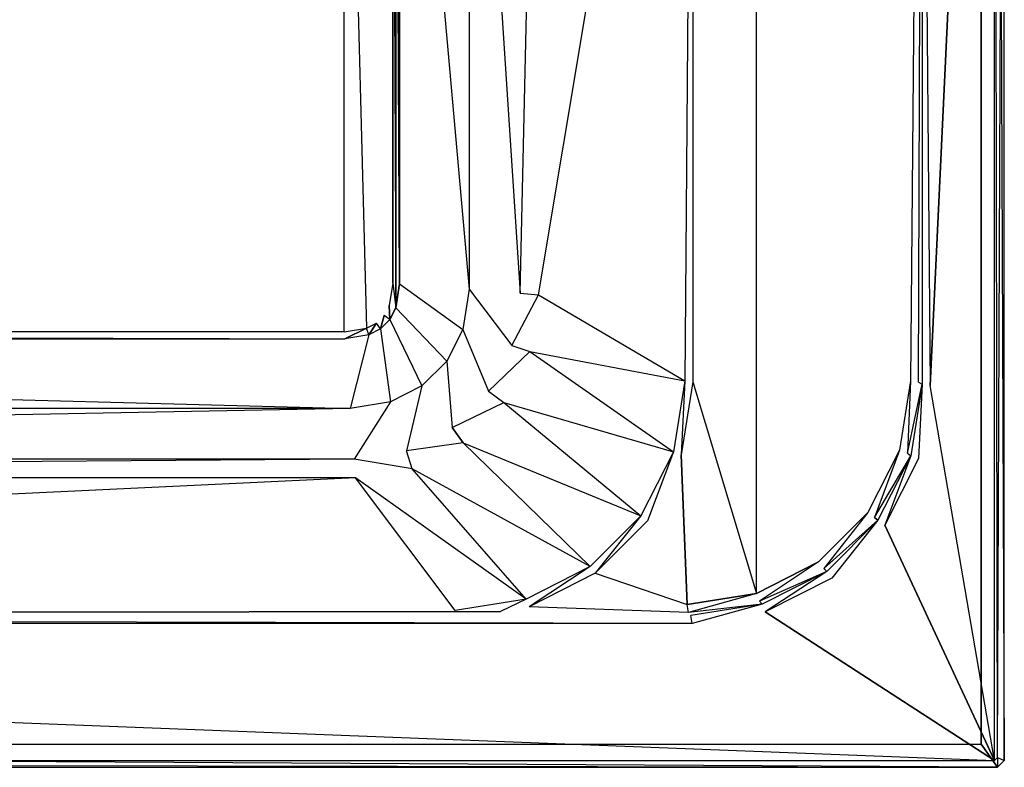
# Model space of a CAD drawing. Extents: x 0 to 1.7, y -0.75 to 0.
# Tile 3 of 6: x 1.27 to 1.7, y -0.75 to -0.43. Entities that reach past the tile are written whole.
import ezdxf

# ---------------------------------------------------------------- set-up
doc = ezdxf.new("R2010")
doc.units = 0
for name, color, linetype in [('L10_WANNE__N_BA170ARA2PWV__7___', 7, 'CONTINUOUS'), ('L11_WANNE__N_BA170ARA2PWV__9___', 7, 'CONTINUOUS'), ('L12_WANNE__N_BA170ARA2PWV__9___', 7, 'CONTINUOUS'), ('L13_WANNE__N_BA170ARA2PWV__10__', 7, 'CONTINUOUS'), ('L4_WANNE__N_BA170ARA2PWV__1___R', 7, 'CONTINUOUS'), ('L5_WANNE__N_BA170ARA2PWV__2___R', 7, 'CONTINUOUS'), ('L6_WANNE__N_BA170ARA2PWV__3___R', 7, 'CONTINUOUS'), ('L7_WANNE__N_BA170ARA2PWV__4___R', 7, 'CONTINUOUS'), ('L8_WANNE__N_BA170ARA2PWV__5___R', 7, 'CONTINUOUS'), ('L9_WANNE__N_BA170ARA2PWV__6___R', 7, 'CONTINUOUS')]:
    doc.layers.add(name, color=color, linetype=linetype)

msp = doc.modelspace()

# ---------------------------------------------------------------- linework, layer by layer
at = {"layer": 'L10_WANNE__N_BA170ARA2PWV__7___', "color": 8}
for points, invisible_edges in [([(0.274958, -0.18785), (0.274958, -0.56215), (1.415042, -0.18785), (0.274958, -0.18785)], 13), ([(1.415042, -0.18785), (0.274958, -0.56215), (1.415042, -0.56215), (1.415042, -0.18785)], 10), ([(1.415042, -0.18785), (1.415042, -0.56215), (1.424702, -0.56062), (1.415042, -0.18785)], 13), ([(1.415042, -0.18785), (1.424702, -0.56062), (1.424702, -0.18938), (1.415042, -0.18785)], 10), ([(1.424702, -0.18938), (1.424702, -0.56062), (1.428943, -0.558459), (1.424702, -0.18938)], 13), ([(1.424702, -0.18938), (1.428943, -0.558459), (1.428943, -0.191541), (1.424702, -0.18938)], 15), ([(1.428943, -0.191541), (1.428943, -0.558459), (1.432309, -0.555093), (1.428943, -0.191541)], 15), ([(1.428943, -0.191541), (1.432309, -0.555093), (1.432309, -0.194907), (1.428943, -0.191541)], 15), ([(1.432309, -0.194907), (1.432309, -0.555093), (1.43447, -0.550852), (1.432309, -0.194907)], 15), ([(1.432309, -0.194907), (1.43447, -0.550852), (1.43447, -0.199148), (1.432309, -0.194907)], 15), ([(1.43447, -0.199148), (1.43447, -0.550852), (1.436, -0.541192), (1.43447, -0.199148)], 15), ([(1.43447, -0.199148), (1.436, -0.541192), (1.436, -0.208808), (1.43447, -0.199148)], 13)]:
    msp.add_3dface(points, dxfattribs=dict(at, invisible_edges=invisible_edges))
at = {"layer": 'L11_WANNE__N_BA170ARA2PWV__9___', "color": 8}
for points, invisible_edges in [([(1.697, 0, 0.422), (1.69, -0.01, 0.422), (1.697, -0.75, 0.422), (1.697, 0, 0.422)], 15), ([(1.697, 0, 0.422), (1.697, -0.75, 0.422), (1.7, -0.747, 0.422), (1.697, 0, 0.422)], 15), ([(1.697, 0, 0.422), (1.7, -0.747, 0.422), (1.7, -0.003, 0.422), (1.697, 0, 0.422)], 10), ([(1.69, -0.74, 0.422), (1.697, -0.75, 0.422), (1.69, -0.01, 0.422), (1.69, -0.74, 0.422)], 10), ([(0.01, -0.74, 0.422), (0.003, -0.75, 0.422), (1.697, -0.75, 0.422), (0.01, -0.74, 0.422)], 10), ([(0.01, -0.74, 0.422), (1.697, -0.75, 0.422), (1.69, -0.74, 0.422), (0.01, -0.74, 0.422)], 13)]:
    msp.add_3dface(points, dxfattribs=dict(at, invisible_edges=invisible_edges))
at = {"layer": 'L12_WANNE__N_BA170ARA2PWV__9___', "color": 8}
for points, invisible_edges in [([(1.697, 0, 0.425), (1.69, -0.01, 0.425), (1.697, -0.75, 0.425), (1.697, 0, 0.425)], 15), ([(1.697, 0, 0.425), (1.697, -0.75, 0.425), (1.7, -0.747, 0.425), (1.697, 0, 0.425)], 15), ([(1.697, 0, 0.425), (1.7, -0.747, 0.425), (1.7, -0.003, 0.425), (1.697, 0, 0.425)], 15), ([(1.69, -0.74, 0.425), (1.697, -0.75, 0.425), (1.69, -0.01, 0.425), (1.69, -0.74, 0.425)], 10), ([(0.01, -0.74, 0.425), (0.003, -0.75, 0.425), (1.697, -0.75, 0.425), (0.01, -0.74, 0.425)], 10), ([(0.01, -0.74, 0.425), (1.697, -0.75, 0.425), (1.69, -0.74, 0.425), (0.01, -0.74, 0.425)], 13)]:
    msp.add_3dface(points, dxfattribs=dict(at, invisible_edges=invisible_edges))
at = {"layer": 'L13_WANNE__N_BA170ARA2PWV__10__', "color": 8}
for points, invisible_edges in [([(1.69, -0.01, 0.422), (1.69, -0.74, 0.425), (1.69, -0.74, 0.422), (1.69, -0.01, 0.422)], 13), ([(1.69, -0.74, 0.425), (1.69, -0.01, 0.422), (1.69, -0.01, 0.425), (1.69, -0.74, 0.425)], 14), ([(1.69, -0.74, 0.425), (0.01, -0.74, 0.422), (1.69, -0.74, 0.422), (1.69, -0.74, 0.425)], 13), ([(0.01, -0.74, 0.422), (1.69, -0.74, 0.425), (0.01, -0.74, 0.425), (0.01, -0.74, 0.422)], 14)]:
    msp.add_3dface(points, dxfattribs=dict(at, invisible_edges=invisible_edges))
at = {"layer": 'L4_WANNE__N_BA170ARA2PWV__1___R', "color": 8}
for points, invisible_edges in [([(1.664514, -0.165286, 0.457054), (1.668001, -0.585236, 0.459999), (1.668, -0.164764, 0.46), (1.664514, -0.165286, 0.457054)], 14), ([(1.668001, -0.585236, 0.459999), (1.664514, -0.165286, 0.457054), (1.664514, -0.584714, 0.457054), (1.668001, -0.585236, 0.459999)], 13), ([(1.662995, -0.61684, 0.46), (1.664514, -0.584714, 0.457054), (1.659628, -0.615568, 0.457057), (1.662995, -0.61684, 0.46)], 13), ([(1.664514, -0.584714, 0.457054), (1.662995, -0.61684, 0.46), (1.668001, -0.585236, 0.459999), (1.664514, -0.584714, 0.457054)], 14), ([(1.648359, -0.645564, 0.46), (1.659628, -0.615568, 0.457057), (1.645446, -0.643402, 0.457059), (1.648359, -0.645564, 0.46)], 13), ([(1.659628, -0.615568, 0.457057), (1.648359, -0.645564, 0.46), (1.662995, -0.61684, 0.46), (1.659628, -0.615568, 0.457057)], 14), ([(1.625563, -0.668358, 0.46), (1.645446, -0.643402, 0.457059), (1.623357, -0.665491, 0.457058), (1.625563, -0.668358, 0.46)], 13), ([(1.645446, -0.643402, 0.457059), (1.625563, -0.668358, 0.46), (1.648359, -0.645564, 0.46), (1.645446, -0.643402, 0.457059)], 14), ([(1.59684, -0.682992, 0.46), (1.623357, -0.665491, 0.457058), (1.595523, -0.679673, 0.457056), (1.59684, -0.682992, 0.46)], 13), ([(1.623357, -0.665491, 0.457058), (1.59684, -0.682992, 0.46), (1.625563, -0.668358, 0.46), (1.623357, -0.665491, 0.457058)], 14), ([(1.565236, -0.688, 0.46), (1.595523, -0.679673, 0.457056), (1.564668, -0.684559, 0.457051), (1.565236, -0.688, 0.46)], 13), ([(1.595523, -0.679673, 0.457056), (1.565236, -0.688, 0.46), (1.59684, -0.682992, 0.46), (1.595523, -0.679673, 0.457056)], 14), ([(1.565236, -0.688, 0.46), (0.165754, -0.68457, 0.457128), (0.164764, -0.688, 0.46), (1.565236, -0.688, 0.46)], 14), ([(1.565236, -0.688, 0.46), (1.564668, -0.684559, 0.457051), (0.165754, -0.68457, 0.457128), (1.565236, -0.688, 0.46)], 14)]:
    msp.add_3dface(points, dxfattribs=dict(at, invisible_edges=invisible_edges))
at = {"layer": 'L5_WANNE__N_BA170ARA2PWV__2___R', "color": 8}
for points, invisible_edges in [([(1.695757, -0.003, 0.46), (1.668, -0.164764, 0.46), (1.668001, -0.585236, 0.459999), (1.695757, -0.003, 0.46)], 11), ([(1.695757, -0.003, 0.46), (1.668001, -0.585236, 0.459999), (1.695757, -0.747, 0.46), (1.695757, -0.003, 0.46)], 10), ([(1.695757, -0.003, 0.46), (1.695757, -0.747, 0.46), (1.697, -0.745757, 0.46), (1.695757, -0.003, 0.46)], 11), ([(1.695757, -0.003, 0.46), (1.697, -0.745757, 0.46), (1.697, -0.004243, 0.46), (1.695757, -0.003, 0.46)], 15), ([(1.7, -0.003, 0.457), (1.697, -0.745757, 0.46), (1.7, -0.747, 0.457), (1.7, -0.003, 0.457)], 13), ([(1.697, -0.745757, 0.46), (1.7, -0.003, 0.457), (1.697, -0.004243, 0.46), (1.697, -0.745757, 0.46)], 14), ([(1.7, -0.003, 0.425), (1.7, -0.747, 0.457), (1.7, -0.747, 0.425), (1.7, -0.003, 0.425)], 13), ([(1.7, -0.747, 0.457), (1.7, -0.003, 0.425), (1.7, -0.003, 0.457), (1.7, -0.747, 0.457)], 14), ([(1.662995, -0.61684, 0.46), (1.695757, -0.747, 0.46), (1.668001, -0.585236, 0.459999), (1.662995, -0.61684, 0.46)], 13), ([(1.648359, -0.645564, 0.46), (1.695757, -0.747, 0.46), (1.662995, -0.61684, 0.46), (1.648359, -0.645564, 0.46)], 10), ([(1.625563, -0.668358, 0.46), (1.695757, -0.747, 0.46), (1.648359, -0.645564, 0.46), (1.625563, -0.668358, 0.46)], 13), ([(1.59684, -0.682992, 0.46), (1.695757, -0.747, 0.46), (1.625563, -0.668358, 0.46), (1.59684, -0.682992, 0.46)], 10), ([(1.565236, -0.688, 0.46), (1.695757, -0.747, 0.46), (1.59684, -0.682992, 0.46), (1.565236, -0.688, 0.46)], 13), ([(0.164764, -0.688, 0.46), (0.004243, -0.747, 0.46), (1.695757, -0.747, 0.46), (0.164764, -0.688, 0.46)], 13), ([(0.164764, -0.688, 0.46), (1.695757, -0.747, 0.46), (1.565236, -0.688, 0.46), (0.164764, -0.688, 0.46)], 10), ([(1.697, -0.75, 0.457), (0.004243, -0.747, 0.46), (0.003, -0.75, 0.457), (1.697, -0.75, 0.457)], 13), ([(0.004243, -0.747, 0.46), (1.697, -0.75, 0.457), (1.695757, -0.747, 0.46), (0.004243, -0.747, 0.46)], 14), ([(1.697, -0.75, 0.457), (1.697, -0.745757, 0.46), (1.695757, -0.747, 0.46), (1.697, -0.75, 0.457)], 13), ([(1.697, -0.745757, 0.46), (1.697, -0.75, 0.457), (1.7, -0.747, 0.457), (1.697, -0.745757, 0.46)], 14), ([(1.7, -0.747, 0.425), (1.697, -0.75, 0.457), (1.697, -0.75, 0.425), (1.7, -0.747, 0.425)], 13), ([(1.697, -0.75, 0.457), (1.7, -0.747, 0.425), (1.7, -0.747, 0.457), (1.697, -0.75, 0.457)], 14), ([(1.697, -0.75, 0.457), (0.003, -0.75, 0.425), (1.697, -0.75, 0.425), (1.697, -0.75, 0.457)], 13), ([(0.003, -0.75, 0.425), (1.697, -0.75, 0.457), (0.003, -0.75, 0.457), (0.003, -0.75, 0.425)], 14)]:
    msp.add_3dface(points, dxfattribs=dict(at, invisible_edges=invisible_edges))
at = {"layer": 'L6_WANNE__N_BA170ARA2PWV__3___R', "color": 8}
for points, invisible_edges in [([(1.659525, -0.583307, 0.445), (1.663011, -0.166171, 0.447946), (1.659524, -0.166693, 0.445001), (1.659525, -0.583307, 0.445)], 13), ([(1.663011, -0.166171, 0.447946), (1.659525, -0.583307, 0.445), (1.663011, -0.583829, 0.447946), (1.663011, -0.166171, 0.447946)], 14), ([(1.658147, -0.614535, 0.447943), (1.659525, -0.583307, 0.445), (1.654781, -0.613263, 0.444999), (1.658147, -0.614535, 0.447943)], 13), ([(1.659525, -0.583307, 0.445), (1.658147, -0.614535, 0.447943), (1.663011, -0.583829, 0.447946), (1.659525, -0.583307, 0.445)], 14), ([(1.644033, -0.642235, 0.447941), (1.654781, -0.613263, 0.444999), (1.64112, -0.640074, 0.445), (1.644033, -0.642235, 0.447941)], 13), ([(1.654781, -0.613263, 0.444999), (1.644033, -0.642235, 0.447941), (1.658147, -0.614535, 0.447943), (1.654781, -0.613263, 0.444999)], 14), ([(1.62205, -0.664218, 0.447942), (1.64112, -0.640074, 0.445), (1.619843, -0.66135, 0.445), (1.62205, -0.664218, 0.447942)], 13), ([(1.64112, -0.640074, 0.445), (1.62205, -0.664218, 0.447942), (1.644033, -0.642235, 0.447941), (1.64112, -0.640074, 0.445)], 14), ([(1.59435, -0.678333, 0.447944), (1.619843, -0.66135, 0.445), (1.593032, -0.675011, 0.445001), (1.59435, -0.678333, 0.447944)], 13), ([(1.619843, -0.66135, 0.445), (1.59435, -0.678333, 0.447944), (1.62205, -0.664218, 0.447942), (1.619843, -0.66135, 0.445)], 14), ([(1.563644, -0.683197, 0.447949), (1.593032, -0.675011, 0.445001), (1.563076, -0.679755, 0.445001), (1.563644, -0.683197, 0.447949)], 13), ([(1.593032, -0.675011, 0.445001), (1.563644, -0.683197, 0.447949), (1.59435, -0.678333, 0.447944), (1.593032, -0.675011, 0.445001)], 14), ([(1.563644, -0.683197, 0.447949), (1.563076, -0.679755, 0.445001), (1.49491, -0.680789, 0.444999), (1.563644, -0.683197, 0.447949)], 14), ([(1.563644, -0.683197, 0.447949), (1.49491, -0.680789, 0.444999), (1.48249, -0.682756, 0.445), (1.563644, -0.683197, 0.447949)], 14)]:
    msp.add_3dface(points, dxfattribs=dict(at, invisible_edges=invisible_edges))
at = {"layer": 'L7_WANNE__N_BA170ARA2PWV__4___R', "color": 8}
for points, invisible_edges in [([(1.593032, -0.074988, 0.444999), (1.565525, -0.166221, 0.445), (1.593032, -0.675011, 0.445001), (1.593032, -0.074988, 0.444999)], 10), ([(1.593032, -0.074988, 0.444999), (1.593032, -0.675011, 0.445001), (1.619843, -0.66135, 0.445), (1.593032, -0.074988, 0.444999)], 13), ([(1.593032, -0.074988, 0.444999), (1.619843, -0.66135, 0.445), (1.619843, -0.088649, 0.444999), (1.593032, -0.074988, 0.444999)], 15), ([(1.619843, -0.088649, 0.444999), (1.619843, -0.66135, 0.445), (1.64112, -0.640074, 0.445), (1.619843, -0.088649, 0.444999)], 15), ([(1.619843, -0.088649, 0.444999), (1.64112, -0.640074, 0.445), (1.64112, -0.109926, 0.445), (1.619843, -0.088649, 0.444999)], 15), ([(1.64112, -0.109926, 0.445), (1.64112, -0.640074, 0.445), (1.65478, -0.136737, 0.445), (1.64112, -0.109926, 0.445)], 15), ([(1.65478, -0.136737, 0.445), (1.64112, -0.640074, 0.445), (1.654781, -0.613263, 0.444999), (1.65478, -0.136737, 0.445)], 15), ([(1.65478, -0.136737, 0.445), (1.654781, -0.613263, 0.444999), (1.659524, -0.166693, 0.445001), (1.65478, -0.136737, 0.445)], 15), ([(1.565525, -0.583779, 0.445), (1.593032, -0.675011, 0.445001), (1.565525, -0.166221, 0.445), (1.565525, -0.583779, 0.445)], 10), ([(1.659524, -0.166693, 0.445001), (1.654781, -0.613263, 0.444999), (1.659525, -0.583307, 0.445), (1.659524, -0.166693, 0.445001)], 15), ([(1.560558, -0.61514, 0.445), (1.563076, -0.679755, 0.445001), (1.565525, -0.583779, 0.445), (1.560558, -0.61514, 0.445)], 10), ([(1.565525, -0.583779, 0.445), (1.563076, -0.679755, 0.445001), (1.593032, -0.675011, 0.445001), (1.565525, -0.583779, 0.445)], 13), ([(1.546034, -0.643644, 0.445), (1.563076, -0.679755, 0.445001), (1.560558, -0.61514, 0.445), (1.546034, -0.643644, 0.445)], 13), ([(1.523414, -0.666265, 0.445), (1.563076, -0.679755, 0.445001), (1.546034, -0.643644, 0.445), (1.523414, -0.666265, 0.445)], 10), ([(1.563076, -0.679755, 0.445001), (1.523414, -0.666265, 0.445), (1.49491, -0.680789, 0.444999), (1.563076, -0.679755, 0.445001)], 13)]:
    msp.add_3dface(points, dxfattribs=dict(at, invisible_edges=invisible_edges))
at = {"layer": 'L8_WANNE__N_BA170ARA2PWV__5___R', "color": 8}
for points, invisible_edges in [([(1.664514, -0.165286, 0.457054), (1.663011, -0.583829, 0.447946), (1.664514, -0.584714, 0.457054), (1.664514, -0.165286, 0.457054)], 13), ([(1.663011, -0.583829, 0.447946), (1.664514, -0.165286, 0.457054), (1.663011, -0.166171, 0.447946), (1.663011, -0.583829, 0.447946)], 14), ([(1.499001, -0.54615, 0.06), (1.562039, -0.166743, 0.442055), (1.499, -0.20385, 0.06), (1.499001, -0.54615, 0.06)], 14), ([(1.562039, -0.166743, 0.442055), (1.499001, -0.54615, 0.06), (1.56204, -0.583257, 0.442053), (1.562039, -0.166743, 0.442055)], 13), ([(1.437359, -0.19821), (1.436, -0.208808), (1.437359, -0.55179), (1.437359, -0.19821)], 9), ([(1.437359, -0.19821), (1.437359, -0.55179), (1.439, -0.541428), (1.437359, -0.19821)], 8), ([(1.437359, -0.19821), (1.439, -0.541428), (1.439, -0.208572), (1.437359, -0.19821)], 14), ([(1.499, -0.20385, 0.06), (1.490962, -0.545517, 0.03), (1.499001, -0.54615, 0.06), (1.499, -0.20385, 0.06)], 13), ([(1.490962, -0.545517, 0.03), (1.499, -0.20385, 0.06), (1.490962, -0.204483, 0.03), (1.490962, -0.545517, 0.03)], 14), ([(1.439, -0.208572), (1.469, -0.543789, 0.008038), (1.469, -0.206211, 0.008038), (1.439, -0.208572)], 14), ([(1.469, -0.206211, 0.008038), (1.490962, -0.545517, 0.03), (1.490962, -0.204483, 0.03), (1.469, -0.206211, 0.008038)], 14), ([(1.490962, -0.545517, 0.03), (1.469, -0.206211, 0.008038), (1.469, -0.543789, 0.008038), (1.490962, -0.545517, 0.03)], 13), ([(1.436, -0.541192), (1.437359, -0.55179), (1.436, -0.208808), (1.436, -0.541192)], 10), ([(1.469, -0.543789, 0.008038), (1.439, -0.208572), (1.439, -0.541428), (1.469, -0.543789, 0.008038)], 13), ([(1.43447, -0.550852), (1.434766, -0.556878), (1.436, -0.541192), (1.43447, -0.550852)], 10), ([(1.436, -0.541192), (1.434766, -0.556878), (1.437359, -0.55179), (1.436, -0.541192)], 13), ([(1.466246, -0.561176, 0.008038), (1.439, -0.541428), (1.437359, -0.55179), (1.466246, -0.561176, 0.008038)], 13), ([(1.439, -0.541428), (1.466246, -0.561176, 0.008038), (1.469, -0.543789, 0.008038), (1.439, -0.541428)], 14), ([(1.487394, -0.568048, 0.03), (1.469, -0.543789, 0.008038), (1.466246, -0.561176, 0.008038), (1.487394, -0.568048, 0.03)], 13), ([(1.469, -0.543789, 0.008038), (1.487394, -0.568048, 0.03), (1.490962, -0.545517, 0.03), (1.469, -0.543789, 0.008038)], 14), ([(1.487394, -0.568048, 0.03), (1.499001, -0.54615, 0.06), (1.490962, -0.545517, 0.03), (1.487394, -0.568048, 0.03)], 14), ([(1.499001, -0.54615, 0.06), (1.487394, -0.568048, 0.03), (1.495133, -0.570562, 0.06), (1.499001, -0.54615, 0.06)], 13), ([(1.495133, -0.570562, 0.06), (1.56204, -0.583257, 0.442053), (1.499001, -0.54615, 0.06), (1.495133, -0.570562, 0.06)], 14), ([(1.432309, -0.555093), (1.434766, -0.556878), (1.43447, -0.550852), (1.432309, -0.555093)], 13), ([(1.459339, -0.574732, 0.008038), (1.437359, -0.55179), (1.434766, -0.556878), (1.459339, -0.574732, 0.008038)], 13), ([(1.437359, -0.55179), (1.459339, -0.574732, 0.008038), (1.466246, -0.561176, 0.008038), (1.437359, -0.55179)], 14), ([(1.428943, -0.558459), (1.430728, -0.560916), (1.432309, -0.555093), (1.428943, -0.558459)], 13), ([(1.432309, -0.555093), (1.430728, -0.560916), (1.434766, -0.556878), (1.432309, -0.555093)], 10), ([(1.415042, -0.56215), (1.415278, -0.56515), (1.424702, -0.56062), (1.415042, -0.56215)], 13), ([(1.424702, -0.56062), (1.415278, -0.56515), (1.42564, -0.563509), (1.424702, -0.56062)], 10), ([(1.424702, -0.56062), (1.42564, -0.563509), (1.428943, -0.558459), (1.424702, -0.56062)], 13), ([(1.428943, -0.558459), (1.42564, -0.563509), (1.430728, -0.560916), (1.428943, -0.558459)], 10), ([(1.435026, -0.592396, 0.008038), (1.430728, -0.560916), (1.42564, -0.563509), (1.435026, -0.592396, 0.008038)], 13), ([(1.448582, -0.585489, 0.008038), (1.434766, -0.556878), (1.430728, -0.560916), (1.448582, -0.585489, 0.008038)], 13), ([(1.430728, -0.560916), (1.435026, -0.592396, 0.008038), (1.448582, -0.585489, 0.008038), (1.430728, -0.560916)], 14), ([(1.434766, -0.556878), (1.448582, -0.585489, 0.008038), (1.459339, -0.574732, 0.008038), (1.434766, -0.556878)], 14), ([(1.417639, -0.59515, 0.008038), (0.274722, -0.56515), (0.272361, -0.59515, 0.008038), (1.417639, -0.59515, 0.008038)], 13), ([(0.274958, -0.56215), (0.274722, -0.56515), (1.415278, -0.56515), (0.274958, -0.56215)], 13), ([(0.274722, -0.56515), (1.417639, -0.59515, 0.008038), (1.415278, -0.56515), (0.274722, -0.56515)], 14), ([(0.274958, -0.56215), (1.415278, -0.56515), (1.415042, -0.56215), (0.274958, -0.56215)], 10), ([(1.417639, -0.59515, 0.008038), (1.42564, -0.563509), (1.415278, -0.56515), (1.417639, -0.59515, 0.008038)], 13), ([(1.42564, -0.563509), (1.417639, -0.59515, 0.008038), (1.435026, -0.592396, 0.008038), (1.42564, -0.563509)], 14), ([(1.477328, -0.587802, 0.03), (1.466246, -0.561176, 0.008038), (1.459339, -0.574732, 0.008038), (1.477328, -0.587802, 0.03)], 13), ([(1.466246, -0.561176, 0.008038), (1.477328, -0.587802, 0.03), (1.487394, -0.568048, 0.03), (1.466246, -0.561176, 0.008038)], 14), ([(1.477328, -0.587802, 0.03), (1.495133, -0.570562, 0.06), (1.487394, -0.568048, 0.03), (1.477328, -0.587802, 0.03)], 14), ([(1.495133, -0.570562, 0.06), (1.477328, -0.587802, 0.03), (1.483912, -0.592585, 0.06), (1.495133, -0.570562, 0.06)], 13), ([(1.483912, -0.592585, 0.06), (1.557191, -0.613868, 0.442056), (1.495133, -0.570562, 0.06), (1.483912, -0.592585, 0.06)], 14), ([(1.56204, -0.583257, 0.442053), (1.495133, -0.570562, 0.06), (1.557191, -0.613868, 0.442056), (1.56204, -0.583257, 0.442053)], 13), ([(1.461652, -0.603478, 0.03), (1.459339, -0.574732, 0.008038), (1.448582, -0.585489, 0.008038), (1.461652, -0.603478, 0.03)], 13), ([(1.459339, -0.574732, 0.008038), (1.461652, -0.603478, 0.03), (1.477328, -0.587802, 0.03), (1.459339, -0.574732, 0.008038)], 14), ([(1.441898, -0.613544, 0.03), (1.448582, -0.585489, 0.008038), (1.435026, -0.592396, 0.008038), (1.441898, -0.613544, 0.03)], 13), ([(1.448582, -0.585489, 0.008038), (1.441898, -0.613544, 0.03), (1.461652, -0.603478, 0.03), (1.448582, -0.585489, 0.008038)], 14), ([(1.658147, -0.614535, 0.447943), (1.664514, -0.584714, 0.457054), (1.663011, -0.583829, 0.447946), (1.658147, -0.614535, 0.447943)], 14), ([(1.664514, -0.584714, 0.457054), (1.658147, -0.614535, 0.447943), (1.659628, -0.615568, 0.457057), (1.664514, -0.584714, 0.457054)], 13), ([(1.461652, -0.603478, 0.03), (1.483912, -0.592585, 0.06), (1.477328, -0.587802, 0.03), (1.461652, -0.603478, 0.03)], 14), ([(1.419367, -0.617112, 0.03), (1.435026, -0.592396, 0.008038), (1.417639, -0.59515, 0.008038), (1.419367, -0.617112, 0.03)], 13), ([(1.435026, -0.592396, 0.008038), (1.419367, -0.617112, 0.03), (1.441898, -0.613544, 0.03), (1.435026, -0.592396, 0.008038)], 14), ([(1.483912, -0.592585, 0.06), (1.461652, -0.603478, 0.03), (1.466435, -0.610063, 0.06), (1.483912, -0.592585, 0.06)], 13), ([(1.466435, -0.610063, 0.06), (1.543121, -0.641482, 0.442059), (1.483912, -0.592585, 0.06), (1.466435, -0.610063, 0.06)], 14), ([(1.557191, -0.613868, 0.442056), (1.483912, -0.592585, 0.06), (1.543121, -0.641482, 0.442059), (1.557191, -0.613868, 0.442056)], 13), ([(0.270633, -0.617112, 0.03), (1.417639, -0.59515, 0.008038), (0.272361, -0.59515, 0.008038), (0.270633, -0.617112, 0.03)], 13), ([(1.417639, -0.59515, 0.008038), (0.270633, -0.617112, 0.03), (1.419367, -0.617112, 0.03), (1.417639, -0.59515, 0.008038)], 14), ([(1.441898, -0.613544, 0.03), (1.466435, -0.610063, 0.06), (1.461652, -0.603478, 0.03), (1.441898, -0.613544, 0.03)], 13), ([(1.466435, -0.610063, 0.06), (1.441898, -0.613544, 0.03), (1.444412, -0.621283, 0.06), (1.466435, -0.610063, 0.06)], 14), ([(1.444412, -0.621283, 0.06), (1.521207, -0.663398, 0.442058), (1.466435, -0.610063, 0.06), (1.444412, -0.621283, 0.06)], 13), ([(1.543121, -0.641482, 0.442059), (1.466435, -0.610063, 0.06), (1.521207, -0.663398, 0.442058), (1.543121, -0.641482, 0.442059)], 13), ([(1.419367, -0.617112, 0.03), (1.444412, -0.621283, 0.06), (1.441898, -0.613544, 0.03), (1.419367, -0.617112, 0.03)], 13), ([(1.644033, -0.642235, 0.447941), (1.659628, -0.615568, 0.457057), (1.658147, -0.614535, 0.447943), (1.644033, -0.642235, 0.447941)], 14), ([(1.659628, -0.615568, 0.457057), (1.644033, -0.642235, 0.447941), (1.645446, -0.643402, 0.457059), (1.659628, -0.615568, 0.457057)], 13), ([(0.27, -0.62515, 0.06), (1.419367, -0.617112, 0.03), (0.270633, -0.617112, 0.03), (0.27, -0.62515, 0.06)], 13), ([(1.419367, -0.617112, 0.03), (0.27, -0.62515, 0.06), (1.42, -0.62515, 0.06), (1.419367, -0.617112, 0.03)], 14), ([(1.444412, -0.621283, 0.06), (1.419367, -0.617112, 0.03), (1.42, -0.62515, 0.06), (1.444412, -0.621283, 0.06)], 14), ([(1.42, -0.62515, 0.06), (1.493592, -0.677467, 0.442056), (1.444412, -0.621283, 0.06), (1.42, -0.62515, 0.06)], 13), ([(1.521207, -0.663398, 0.442058), (1.444412, -0.621283, 0.06), (1.493592, -0.677467, 0.442056), (1.521207, -0.663398, 0.442058)], 14), ([(0.165754, -0.68457, 0.457128), (1.42, -0.62515, 0.06), (0.27, -0.62515, 0.06), (0.165754, -0.68457, 0.457128)], 13), ([(1.42, -0.62515, 0.06), (0.165754, -0.68457, 0.457128), (1.462981, -0.682314, 0.442051), (1.42, -0.62515, 0.06)], 10), ([(1.493592, -0.677467, 0.442056), (1.42, -0.62515, 0.06), (1.462981, -0.682314, 0.442051), (1.493592, -0.677467, 0.442056)], 14), ([(1.62205, -0.664218, 0.447942), (1.645446, -0.643402, 0.457059), (1.644033, -0.642235, 0.447941), (1.62205, -0.664218, 0.447942)], 13), ([(1.645446, -0.643402, 0.457059), (1.62205, -0.664218, 0.447942), (1.623357, -0.665491, 0.457058), (1.645446, -0.643402, 0.457059)], 14), ([(1.59435, -0.678333, 0.447944), (1.623357, -0.665491, 0.457058), (1.62205, -0.664218, 0.447942), (1.59435, -0.678333, 0.447944)], 13), ([(1.623357, -0.665491, 0.457058), (1.59435, -0.678333, 0.447944), (1.595523, -0.679673, 0.457056), (1.623357, -0.665491, 0.457058)], 14), ([(1.563644, -0.683197, 0.447949), (1.595523, -0.679673, 0.457056), (1.59435, -0.678333, 0.447944), (1.563644, -0.683197, 0.447949)], 13), ([(1.595523, -0.679673, 0.457056), (1.563644, -0.683197, 0.447949), (1.564668, -0.684559, 0.457051), (1.595523, -0.679673, 0.457056)], 14), ([(1.462981, -0.682314, 0.442051), (0.165754, -0.68457, 0.457128), (1.48249, -0.682756, 0.445), (1.462981, -0.682314, 0.442051)], 13), ([(1.48249, -0.682756, 0.445), (0.165754, -0.68457, 0.457128), (1.563644, -0.683197, 0.447949), (1.48249, -0.682756, 0.445)], 14), ([(1.563644, -0.683197, 0.447949), (0.165754, -0.68457, 0.457128), (1.564668, -0.684559, 0.457051), (1.563644, -0.683197, 0.447949)], 15)]:
    msp.add_3dface(points, dxfattribs=dict(at, invisible_edges=invisible_edges))
at = {"layer": 'L9_WANNE__N_BA170ARA2PWV__6___R', "color": 8}
for points, invisible_edges in [([(1.56204, -0.583257, 0.442053), (1.565525, -0.166221, 0.445), (1.562039, -0.166743, 0.442055), (1.56204, -0.583257, 0.442053)], 13), ([(1.565525, -0.166221, 0.445), (1.56204, -0.583257, 0.442053), (1.565525, -0.583779, 0.445), (1.565525, -0.166221, 0.445)], 14), ([(1.560558, -0.61514, 0.445), (1.56204, -0.583257, 0.442053), (1.557191, -0.613868, 0.442056), (1.560558, -0.61514, 0.445)], 13), ([(1.56204, -0.583257, 0.442053), (1.560558, -0.61514, 0.445), (1.565525, -0.583779, 0.445), (1.56204, -0.583257, 0.442053)], 14), ([(1.546034, -0.643644, 0.445), (1.557191, -0.613868, 0.442056), (1.543121, -0.641482, 0.442059), (1.546034, -0.643644, 0.445)], 13), ([(1.557191, -0.613868, 0.442056), (1.546034, -0.643644, 0.445), (1.560558, -0.61514, 0.445), (1.557191, -0.613868, 0.442056)], 14), ([(1.523414, -0.666265, 0.445), (1.543121, -0.641482, 0.442059), (1.521207, -0.663398, 0.442058), (1.523414, -0.666265, 0.445)], 13), ([(1.543121, -0.641482, 0.442059), (1.523414, -0.666265, 0.445), (1.546034, -0.643644, 0.445), (1.543121, -0.641482, 0.442059)], 14), ([(1.49491, -0.680789, 0.444999), (1.521207, -0.663398, 0.442058), (1.493592, -0.677467, 0.442056), (1.49491, -0.680789, 0.444999)], 13), ([(1.521207, -0.663398, 0.442058), (1.49491, -0.680789, 0.444999), (1.523414, -0.666265, 0.445), (1.521207, -0.663398, 0.442058)], 14), ([(1.48249, -0.682756, 0.445), (1.493592, -0.677467, 0.442056), (1.462981, -0.682314, 0.442051), (1.48249, -0.682756, 0.445)], 13), ([(1.493592, -0.677467, 0.442056), (1.48249, -0.682756, 0.445), (1.49491, -0.680789, 0.444999), (1.493592, -0.677467, 0.442056)], 14)]:
    msp.add_3dface(points, dxfattribs=dict(at, invisible_edges=invisible_edges))

doc.saveas('drawing.dxf')
